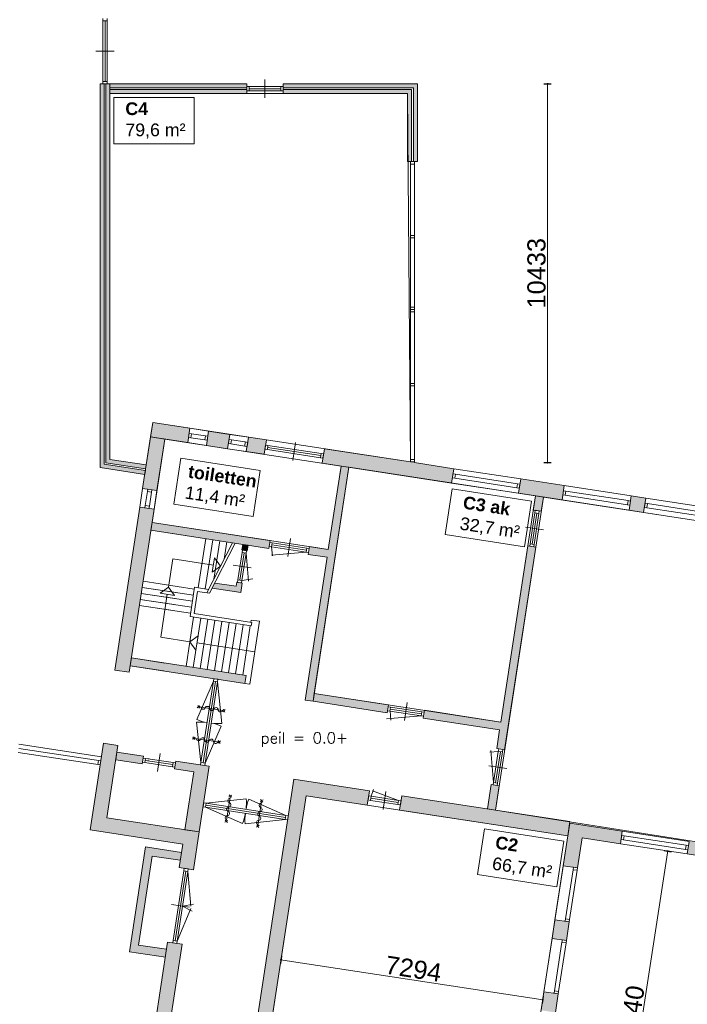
# Model space of a CAD drawing. Header units: millimetres. Extents: x 755778 to 1537169, y 90093 to 392038.
# Tile 51 of 134: x 837455 to 855849, y 313914 to 341030. Entities that reach past the tile are written whole.
import ezdxf

# ---------------------------------------------------------------- set-up
doc = ezdxf.new("R2010")
doc.units = ezdxf.units.MM
doc.layers.add('maatlijnen', color=7, linetype='Continuous')
doc.layers.add('NIV 00', color=7, linetype='Continuous')
doc.layers.add('oppervlaktelijnen', color=6, linetype='Continuous', lineweight=35, plot=False)
doc.layers.add('RUIMTEnr', color=7, linetype='Continuous', lineweight=5)
doc.styles.add('ROMANS', font='romans.shx')
doc.styles.get("Standard").update_dxf_attribs({"font": 'arial.ttf'})
doc.dimstyles.new('even', dxfattribs={"dimtxt": 500, "dimasz": 50, "dimexe": 100, "dimexo": 0, "dimgap": 50, "dimtad": 1, "dimdec": 0, "dimzin": 0, "dimdsep": 46, "dimtxsty": 'Standard', "dimblk": 'DOT', "dimcen": 1, "dimclrd": 7, "dimclre": 7, "dimclrt": 7, "dimadec": 0, "dimazin": 0, "dimtfac": 1, "dimtdec": 0, "dimtofl": 0, "dimtmove": 0, "dimatfit": 2, "dimldrblk": 'DOT', "dimfxl": 100, "dimfxlon": 1, "dimtolj": 1, "dimtzin": 0, "dimlwd": 5, "dimarcsym": 0})

# ---------------------------------------------------------------- blocks, each defined once
blk = doc.blocks.new('_Dot')
at = {"color": 0, "linetype": 'ByBlock', "lineweight": -2}
blk.add_line((-0.5, 0), (-1, 0), dxfattribs=at)
at = {"color": 0, "linetype": 'ByBlock', "const_width": 0.5}
blk.add_lwpolyline([(-0.25, 0, 1), (0.25, 0, 1)], format="xyb", close=True, dxfattribs=at)
blk = doc.blocks.new('*D80')
at = {"layer": 'Defpoints', "color": 0, "lineweight": 5, "transparency": 16777216}
for p in [(851820, 318665), (850435, 309630), (853924, 309096)]:
    blk.add_point(p, dxfattribs=at)
at = {"layer": 'maatlijnen', "color": 7, "lineweight": 5, "transparency": 16777216}
blk.add_line((855301, 318081), (853931, 309145), dxfattribs=at)
at = {"layer": 'maatlijnen', "color": 7, "lineweight": -2, "transparency": 16777216}
for p, q in [((855210, 318146), (855408, 318116)), ((853825, 309111), (854023, 309081))]:
    blk.add_line(p, q, dxfattribs=at)
at = {"layer": 'maatlijnen', "color": 7, "lineweight": 5, "transparency": 16777216, "xscale": 50, "yscale": 50, "zscale": 50}
for p, rotation in [((855309, 318131), 81.2861708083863), ((853924, 309096), 261.2861708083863)]:
    blk.add_blockref('_Dot', p, dxfattribs=dict(at, rotation=rotation))
at = {"layer": 'maatlijnen', "color": 7, "lineweight": 5, "transparency": 16777216, "insert": (854315, 313659), "char_height": 500, "attachment_point": 5, "rotation": 81.2862}
blk.add_mtext('\\A1;9140', dxfattribs=at)
blk = doc.blocks.new('*D85')
at = {"layer": 'Defpoints', "color": 0, "lineweight": 5, "transparency": 16777216}
for p in [(845070, 317856), (852280, 316751), (851863, 314035)]:
    blk.add_point(p, dxfattribs=at)
at = {"layer": 'maatlijnen', "color": 7, "lineweight": -2, "transparency": 16777216}
for p, q in [((844669, 315239), (844638, 315041)), ((851879, 314134), (851848, 313936))]:
    blk.add_line(p, q, dxfattribs=at)
at = {"layer": 'maatlijnen', "color": 7, "lineweight": 5, "transparency": 16777216}
blk.add_line((844703, 315133), (851814, 314043), dxfattribs=at)
at = {"layer": 'maatlijnen', "color": 7, "lineweight": 5, "transparency": 16777216, "xscale": 50, "yscale": 50, "zscale": 50}
for p, rotation in [((844653, 315140), 171.2861708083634), ((851863, 314035), 351.2861708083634)]:
    blk.add_blockref('_Dot', p, dxfattribs=dict(at, rotation=rotation))
at = {"layer": 'maatlijnen', "color": 7, "lineweight": 5, "transparency": 16777216, "insert": (848305, 314889), "char_height": 500, "attachment_point": 5, "rotation": 351.2862}
blk.add_mtext('\\A1;7294', dxfattribs=at)
blk = doc.blocks.new('*D93')
at = {"layer": 'Defpoints', "color": 0, "lineweight": 5, "transparency": 16777216}
for p in [(864901, 340077), (841121, 329936), (862837, 326608)]:
    blk.add_point(p, dxfattribs=at)
at = {"layer": 'maatlijnen', "color": 7, "lineweight": -2, "transparency": 16777216}
for p, q in [((843170, 343307), (843200, 343504)), ((864886, 339978), (864917, 340176))]:
    blk.add_line(p, q, dxfattribs=at)
at = {"layer": 'maatlijnen', "color": 7, "lineweight": 5, "transparency": 16777216}
blk.add_line((843234, 343398), (864852, 340085), dxfattribs=at)
at = {"layer": 'maatlijnen', "color": 7, "lineweight": 5, "transparency": 16777216, "xscale": 50, "yscale": 50, "zscale": 50}
for p, rotation in [((843185, 343405), 171.2861708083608), ((864901, 340077), 351.2861708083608)]:
    blk.add_blockref('_Dot', p, dxfattribs=dict(at, rotation=rotation))
at = {"layer": 'maatlijnen', "color": 7, "lineweight": 5, "transparency": 16777216, "insert": (854089, 342043), "char_height": 500, "attachment_point": 5, "rotation": 351.2862}
blk.add_mtext('\\A1;21970', dxfattribs=at)
blk = doc.blocks.new('*D94')
at = {"layer": 'Defpoints', "color": 0, "lineweight": 5, "transparency": 16777216}
for p in [(848412, 339264), (848334, 328831), (852000, 328831)]:
    blk.add_point(p, dxfattribs=at)
at = {"layer": 'maatlijnen', "color": 7, "lineweight": -2, "transparency": 16777216}
for p, q in [((851900, 339264), (852100, 339264)), ((851900, 328831), (852100, 328831))]:
    blk.add_line(p, q, dxfattribs=at)
at = {"layer": 'maatlijnen', "color": 7, "lineweight": 5, "transparency": 16777216}
blk.add_line((852000, 339214), (852000, 328881), dxfattribs=at)
at = {"layer": 'maatlijnen', "color": 7, "lineweight": 5, "transparency": 16777216, "xscale": 50, "yscale": 50, "zscale": 50}
for p, rotation in [((852000, 339264), 90), ((852000, 328831), 270)]:
    blk.add_blockref('_Dot', p, dxfattribs=dict(at, rotation=rotation))
at = {"layer": 'maatlijnen', "color": 7, "lineweight": 5, "transparency": 16777216, "insert": (851695, 334047), "char_height": 500, "attachment_point": 5, "rotation": 90}
blk.add_mtext('\\A1;10433', dxfattribs=at)
blk = doc.blocks.new('*D95')
at = {"layer": 'Defpoints', "color": 0, "lineweight": 5, "transparency": 16777216}
for p in [(839942, 341725), (839942, 341064), (848412, 339264)]:
    blk.add_point(p, dxfattribs=at)
at = {"layer": 'maatlijnen', "color": 7, "lineweight": -2, "transparency": 16777216}
for p, q in [((839942, 341625), (839942, 341825)), ((848412, 341625), (848412, 341825))]:
    blk.add_line(p, q, dxfattribs=at)
at = {"layer": 'maatlijnen', "color": 7, "lineweight": 5, "transparency": 16777216}
blk.add_line((848362, 341725), (839992, 341725), dxfattribs=at)
at = {"layer": 'maatlijnen', "color": 7, "lineweight": 5, "transparency": 16777216, "xscale": 50, "yscale": 50, "zscale": 50, "rotation": 180}
blk.add_blockref('_Dot', (839942, 341725), dxfattribs=at)
at = {"layer": 'maatlijnen', "color": 7, "lineweight": 5, "transparency": 16777216, "xscale": 50, "yscale": 50, "zscale": 50}
blk.add_blockref('_Dot', (848412, 341725), dxfattribs=at)
at = {"layer": 'maatlijnen', "color": 7, "lineweight": 5, "transparency": 16777216, "insert": (844177, 342030), "char_height": 500, "attachment_point": 5}
blk.add_mtext('\\A1;8470', dxfattribs=at)

msp = doc.modelspace()

# ---------------------------------------------------------------- hatches: boundary and pattern name
at = {"layer": 'NIV 00', "lineweight": 5}
h = msp.add_hatch(color=7, dxfattribs=at)
h.dxf.hatch_style = 1
h.paths.add_polyline_path([(839781.8, 339263.9), (839750.2, 339263.9), (839671.8, 339263.9), (839671.8, 328695.6), (840900.8, 328502.1), (840917.4, 328610.9), (839781.8, 328787.9)])
h = msp.add_hatch(color=7, dxfattribs=at)
h.dxf.hatch_style = 1
h.paths.add_polyline_path([(839941.8, 339263.9), (839831.8, 339263.9), (839831.8, 328829.9), (840925, 328660.3), (840941.7, 328769), (839941.8, 328922.3)])
h = msp.add_hatch(color=7, dxfattribs=at)
h.dxf.hatch_style = 1
h.paths.add_polyline_path([(843713.7, 339263.9), (839941.8, 339263.9), (839941.8, 339153.9), (843713.7, 339153.9)])
h = msp.add_hatch(color=7, dxfattribs=at)
h.dxf.hatch_style = 1
h.paths.add_polyline_path([(848411.8, 339263.9), (844713.7, 339263.9), (844713.7, 339153.9), (848301.8, 339153.9), (848301.8, 337121.3), (848333.8, 337121.3), (848411.8, 337121.3)])
h = msp.add_hatch(color=7, dxfattribs=at)
h.dxf.hatch_style = 1
h.paths.add_polyline_path([(843713.7, 339103.9), (839941.8, 339103.9), (839941.8, 338993.9), (843713.7, 338993.9)])
h = msp.add_hatch(color=7, dxfattribs=at)
h.dxf.hatch_style = 1
h.paths.add_polyline_path([(848251.8, 339103.9), (844713.7, 339103.9), (844713.7, 338993.9), (848141.8, 338993.9), (848141.8, 337121.3), (848251.8, 337121.3)], flags=17)
h = msp.add_hatch(color=7, dxfattribs=at)
h.dxf.hatch_style = 1
h.paths.add_polyline_path([(842145.5, 329779.4), (841120.6, 329936.4), (841060, 329541.1), (842084.9, 329384)])
h = msp.add_hatch(color=7, dxfattribs=at)
h.dxf.hatch_style = 1
h.paths.add_polyline_path([(841455.4, 329480.5), (841060, 329541.1), (840842.5, 328121.7), (841237.8, 328061.1)])
h = msp.add_hatch(color=7, dxfattribs=at)
h.dxf.hatch_style = 1
h.paths.add_polyline_path([(843245.6, 329610.7), (842659.5, 329700.6), (842598.9, 329305.2), (843185, 329215.4)])
h = msp.add_hatch(color=7, dxfattribs=at)
h.dxf.hatch_style = 1
h.paths.add_polyline_path([(844251.3, 329456.6), (843759.6, 329532), (843699, 329136.6), (844190.7, 329061.2)])
h = msp.add_hatch(color=7, dxfattribs=at)
h.dxf.hatch_style = 1
h.paths.add_polyline_path([(848334.2, 328830.8), (848333.7, 328850.8), (848219.7, 328850.8), (845849.3, 329211.7), (845788.7, 328816.3), (849353.9, 328269.9), (849414.5, 328665.2)])
h = msp.add_hatch(color=7, dxfattribs=at)
h.dxf.hatch_style = 1
h.paths.add_polyline_path([(846526.2, 328703.3), (846308.7, 328736.6), (845957.1, 326442.5), (845440.9, 326521.6), (845407.6, 326304.1), (845923.8, 326225), (845320.9, 322291.9), (845538.4, 322258.5)])
h = msp.add_hatch(color=7, dxfattribs=at)
h.dxf.hatch_style = 1
h.paths.add_polyline_path([(852459.1, 328198.6), (851258.3, 328382.6), (851197.7, 327987.3), (852398.5, 327803.2)])
h = msp.add_hatch(color=7, dxfattribs=at)
h.dxf.hatch_style = 1
h.paths.add_polyline_path([(851883.6, 327882.1), (851666.2, 327915.5), (851606.5, 327526.6), (851824, 327493.2)])
h = msp.add_hatch(color=7, dxfattribs=at)
h.dxf.hatch_style = 1
h.paths.add_polyline_path([(854705.3, 327854.3), (854302.9, 327916), (854242.3, 327520.6), (854644.7, 327459)])
h = msp.add_hatch(color=7, dxfattribs=at)
h.dxf.hatch_style = 1
h.paths.add_polyline_path([(841159.1, 327547.1), (840763.7, 327607.7), (840075.8, 323119.9), (840471.2, 323059.3)])
h = msp.add_hatch(color=7, dxfattribs=at)
h.dxf.hatch_style = 1
h.paths.add_polyline_path([(841103.8, 327186.3), (841070.4, 326968.9), (844320.3, 326470.8), (844353.6, 326688.2)])
h = msp.add_hatch(color=7, dxfattribs=at)
h.dxf.hatch_style = 1
h.paths.add_polyline_path([(848605, 322011.1), (848571.6, 321793.6), (850678.4, 321470.7), (850599.2, 320954.1), (850816.7, 320920.8), (851672.5, 326504.8), (851455, 326538.1), (850711.7, 321688.2)])
h = msp.add_hatch(color=7, dxfattribs=at)
h.dxf.hatch_style = 1
h.paths.add_polyline_path([(840531.4, 323452), (840498.1, 323234.6), (843658.9, 322750.1), (843692.2, 322967.6)])
h = msp.add_hatch(color=7, dxfattribs=at)
h.dxf.hatch_style = 1
h.paths.add_polyline_path([(845571.7, 322476), (845538.4, 322258.5), (847583.2, 321945.1), (847616.5, 322162.6)])
h = msp.add_hatch(color=7, dxfattribs=at)
h.dxf.hatch_style = 1
h.paths.add_polyline_path([(840162.2, 321042.9), (839766.8, 321103.5), (839692.2, 320617.1), (839692.3, 320617.1), (839692.1, 320615.9), (839400.8, 318715.7), (841945.5, 318325.7), (841846.6, 317680.4), (842242, 317619.8), (842401.5, 318660.5), (842006.1, 318721.1), (839856.8, 319050.5)])
h = msp.add_hatch(color=7, dxfattribs=at)
h.dxf.hatch_style = 1
h.paths.add_polyline_path([(840864.1, 320749.3), (840134.3, 320861.1), (840101, 320643.6), (840830.8, 320531.8)])
h = msp.add_hatch(color=7, dxfattribs=at)
h.dxf.hatch_style = 1
h.paths.add_polyline_path([(842679, 320471.1), (841753.7, 320612.9), (841720.4, 320395.4), (842250.3, 320314.2), (842006.1, 318721.1), (842401.5, 318660.5)])
h = msp.add_hatch(color=7, dxfattribs=at)
h.dxf.hatch_style = 1
h.paths.add_polyline_path([(847093, 319794.6), (845011, 320113.7), (843927.1, 313041.7), (844322.5, 312981.1), (845345.8, 319657.7), (847032.4, 319399.2)])
h = msp.add_hatch(color=7, dxfattribs=at)
h.dxf.hatch_style = 1
h.paths.add_polyline_path([(850665.2, 319932.3), (850447.7, 319965.7), (850345.1, 319296.1), (850562.5, 319262.8)])
h = msp.add_hatch(color=7, dxfattribs=at)
h.dxf.hatch_style = 1
h.paths.add_polyline_path([(847982.6, 319658.2), (847922, 319262.8), (852555.9, 318552.6), (852616.5, 318948)])
h = msp.add_hatch(color=7, dxfattribs=at)
h.dxf.hatch_style = 1
h.paths.add_polyline_path([(852952.2, 318498.5), (854005, 318337.1), (854058.1, 318683.1), (852609.9, 318905.1), (852429.9, 317730.6), (852825.3, 317670)])
h = msp.add_hatch(color=7, dxfattribs=at)
h.dxf.hatch_style = 1
h.paths.add_polyline_path([(856245.5, 318347.8), (855901.8, 318400.5), (855848.8, 318054.6), (856192.5, 318001.9)])
h = msp.add_hatch(color=7, dxfattribs=at)
h.dxf.hatch_style = 1
h.paths.add_polyline_path([(840923, 318248.2), (840480.7, 315362.5), (841468.1, 315211.2), (841501.5, 315428.6), (840731.5, 315546.6), (841107.1, 317997.4), (841877.1, 317879.4), (841910.4, 318096.8)])
h = msp.add_hatch(color=7, dxfattribs=at)
h.dxf.hatch_style = 1
h.paths.add_polyline_path([(852597.1, 316181.6), (852484.5, 316198.9), (852201.8, 316242.2), (852123.3, 315730.4), (852518.7, 315669.8)])
h = msp.add_hatch(color=7, dxfattribs=at)
h.dxf.hatch_style = 1
h.paths.add_polyline_path([(841927.3, 315567.1), (841532, 315627.7), (841135.8, 313042.9), (841531.2, 312982.3)])
h = msp.add_hatch(color=7, dxfattribs=at)
h.dxf.hatch_style = 1
h.paths.add_polyline_path([(852293.5, 314200.6), (851898.1, 314261.2), (851819.7, 313749.4), (852215.1, 313688.8)])
at = {"layer": 'oppervlaktelijnen', "lineweight": 5}
h = msp.add_hatch(color=7, dxfattribs=at)
h.dxf.hatch_style = 1
h.paths.add_polyline_path([(843747.7, 326558.5), (843599.4, 326581.3), (843575.7, 326426.5), (843723.9, 326403.8)])
h = msp.add_hatch(color=7, dxfattribs=at)
h.dxf.hatch_style = 1
h.paths.add_polyline_path([(843587.6, 325514.2), (843439.3, 325536.9), (843422.2, 325425.2), (842827.9, 325516.3), (842755.7, 325375.6), (843547.7, 325254.2)])

# ---------------------------------------------------------------- linework, layer by layer
at = {"layer": 'maatlijnen', "color": 7, "lineweight": 5}
msp.add_lwpolyline([(840049, 338888.3), (842261.8, 338888.3), (842261.8, 337610.8), (840049, 337610.8)], close=True, dxfattribs=at)
at = {"layer": 'NIV 00', "color": 7, "lineweight": 5}
for p, q in [((839750.2, 341063.9), (839750.2, 340996.9)), ((839864.2, 340996.9), (839750.2, 340996.9)), ((839750.2, 339330.9), (839750.2, 340996.9)), ((839807.2, 339330.9), (839807.2, 340996.9)), ((839864.2, 340996.9), (839864.2, 341063.9)), ((839864.2, 339330.9), (839864.2, 340996.9)), ((839557.2, 340163.9), (840057.2, 340163.9)), ((839671.8, 328695.6), (839671.8, 339263.9)), ((839671.8, 339263.9), (839781.8, 339263.9)), ((839750.2, 339330.9), (839750.2, 339263.9)), ((839864.2, 339330.9), (839750.2, 339330.9)), ((839864.2, 339263.9), (839750.2, 339263.9)), ((839781.8, 339263.9), (839781.8, 328787.9)), ((839831.8, 328829.9), (839831.8, 339263.9)), ((839831.8, 339263.9), (839941.8, 339263.9)), ((839864.2, 339263.9), (839864.2, 339330.9)), ((839941.8, 339263.9), (839941.8, 328922.3)), ((839941.8, 339153.9), (839941.8, 339263.9)), ((839941.8, 339263.9), (843713.7, 339263.9)), ((843713.7, 339263.9), (843713.7, 339153.9)), ((844213.7, 338878.9), (844213.7, 339378.9)), ((844713.7, 339263.9), (844713.7, 339153.9)), ((848411.8, 339263.9), (844713.7, 339263.9)), ((848411.8, 337121.3), (848411.8, 339263.9)), ((843713.7, 339153.9), (839941.8, 339153.9)), ((843713.7, 339103.9), (839941.8, 339103.9)), ((839941.8, 339103.9), (839941.8, 338993.9)), ((839941.8, 338993.9), (843713.7, 338993.9)), ((843780.7, 339185.9), (843713.7, 339185.9)), ((843713.7, 339185.9), (843713.7, 339071.9)), ((843713.7, 338993.9), (843713.7, 339103.9)), ((843713.7, 339071.9), (843780.7, 339071.9)), ((843780.7, 339185.9), (843780.7, 339071.9)), ((844646.7, 339185.9), (843780.7, 339185.9)), ((844646.7, 339128.9), (843780.7, 339128.9)), ((844646.7, 339071.9), (843780.7, 339071.9)), ((844713.7, 339185.9), (844646.7, 339185.9)), ((844646.7, 339185.9), (844646.7, 339071.9)), ((844646.7, 339071.9), (844713.7, 339071.9)), ((844713.7, 339185.9), (844713.7, 339071.9)), ((844713.7, 339153.9), (848301.8, 339153.9)), ((844713.7, 339103.9), (844713.7, 338993.9)), ((848251.8, 339103.9), (844713.7, 339103.9)), ((844713.7, 338993.9), (848141.8, 338993.9)), ((848141.8, 338993.9), (848141.8, 337121.3)), ((848251.8, 337121.3), (848251.8, 339103.9)), ((848301.8, 339153.9), (848301.8, 337121.3)), ((848141.8, 337121.3), (848251.8, 337121.3)), ((848219.8, 337121.3), (848219.8, 337054.3)), ((848333.8, 337121.3), (848219.8, 337121.3)), ((848301.8, 337121.3), (848411.8, 337121.3)), ((848333.8, 337054.3), (848333.8, 337121.3)), ((848333.8, 337054.3), (848219.8, 337054.3)), ((848219.8, 337054.3), (848219.8, 335086)), ((848333.8, 337054.3), (848333.8, 335086)), ((848219.8, 335086), (848219.8, 335019)), ((848333.8, 335086), (848219.8, 335086)), ((848333.8, 335019), (848219.8, 335019)), ((848219.8, 335019), (848219.8, 333117.7)), ((848333.8, 335019), (848333.8, 335086)), ((848333.8, 335019), (848333.8, 333117.7)), ((848219.8, 333117.7), (848219.8, 333050.7)), ((848333.8, 333117.7), (848219.8, 333117.7)), ((848333.8, 333050.7), (848219.8, 333050.7)), ((848219.8, 333050.7), (848219.8, 332983.7)), ((848333.8, 333050.7), (848219.8, 333050.7)), ((848333.8, 333050.7), (848333.8, 333117.7)), ((848333.8, 332983.7), (848333.8, 333050.7)), ((848333.8, 332983.7), (848219.8, 332983.7)), ((848219.8, 332983.7), (848219.8, 331015.5)), ((848333.8, 332983.7), (848333.8, 331015.5)), ((848219.8, 330948.5), (848219.7, 328917.8)), ((848219.8, 331015.5), (848219.8, 330948.5)), ((848333.8, 331015.5), (848219.8, 331015.5)), ((848333.8, 330948.5), (848219.8, 330948.5)), ((848333.8, 330948.5), (848333.7, 328917.8)), ((848333.8, 330948.5), (848333.8, 331015.5)), ((841060, 329541.1), (841120.6, 329936.4)), ((841060, 329541.1), (841120.6, 329936.4)), ((841120.6, 329936.4), (842145.5, 329779.4)), ((841120.6, 329936.4), (842145.5, 329779.4)), ((842145.5, 329779.4), (842084.9, 329384)), ((842145.5, 329779.4), (842084.9, 329384)), ((842659.5, 329700.6), (842145.5, 329779.4)), ((842659.5, 329700.6), (842145.5, 329779.4)), ((840842.5, 328121.7), (841060, 329541.1)), ((840842.5, 328121.7), (841060, 329541.1)), ((841060, 329541.1), (841455.4, 329480.5)), ((842084.9, 329384), (841060, 329541.1)), ((842084.9, 329384), (841060, 329541.1)), ((841060, 329541.1), (841455.4, 329480.5)), ((841455.4, 329480.5), (841237.8, 328061.1)), ((841455.4, 329480.5), (841237.8, 328061.1)), ((842123.9, 329638), (842106.6, 329525.3)), ((842123.9, 329638), (842106.6, 329525.3)), ((842106.6, 329525.3), (842172.8, 329515.2)), ((842106.6, 329525.3), (842172.8, 329515.2)), ((842190.1, 329627.9), (842123.9, 329638)), ((842190.1, 329627.9), (842123.9, 329638)), ((842190.1, 329627.9), (842172.8, 329515.2)), ((842190.1, 329627.9), (842172.8, 329515.2)), ((842554.4, 329456.7), (842172.8, 329515.2)), ((842554.4, 329456.7), (842172.8, 329515.2)), ((842571.6, 329569.4), (842190.1, 329627.9)), ((842571.6, 329569.4), (842190.1, 329627.9)), ((842571.6, 329569.4), (842554.4, 329456.7)), ((842571.6, 329569.4), (842554.4, 329456.7)), ((842637.9, 329559.2), (842571.6, 329569.4)), ((842637.9, 329559.2), (842571.6, 329569.4)), ((842659.5, 329700.6), (842598.9, 329305.2)), ((842659.5, 329700.6), (842598.9, 329305.2)), ((842637.9, 329559.2), (842620.6, 329446.5)), ((842637.9, 329559.2), (842620.6, 329446.5)), ((843245.6, 329610.7), (842659.5, 329700.6)), ((843245.6, 329610.7), (842659.5, 329700.6)), ((843185, 329215.4), (843245.6, 329610.7)), ((843185, 329215.4), (843245.6, 329610.7)), ((843224, 329469.4), (843206.7, 329356.7)), ((843224, 329469.4), (843206.7, 329356.7)), ((843290.2, 329459.2), (843224, 329469.4)), ((843290.2, 329459.2), (843224, 329469.4)), ((843759.6, 329532), (843245.6, 329610.7)), ((843759.6, 329532), (843245.6, 329610.7)), ((843759.6, 329532), (843699, 329136.6)), ((843759.6, 329532), (843699, 329136.6)), ((844251.3, 329456.6), (843759.6, 329532)), ((844251.3, 329456.6), (843759.6, 329532)), ((842598.9, 329305.2), (842084.9, 329384)), ((842598.9, 329305.2), (842084.9, 329384)), ((842554.4, 329456.7), (842620.6, 329446.5)), ((842554.4, 329456.7), (842620.6, 329446.5)), ((842598.9, 329305.2), (843185, 329215.4)), ((842598.9, 329305.2), (843185, 329215.4)), ((843699, 329136.6), (843185, 329215.4)), ((843699, 329136.6), (843185, 329215.4)), ((843206.7, 329356.7), (843272.9, 329346.6)), ((843206.7, 329356.7), (843272.9, 329346.6)), ((843290.2, 329459.2), (843272.9, 329346.6)), ((843290.2, 329459.2), (843272.9, 329346.6)), ((843654.5, 329288.1), (843272.9, 329346.6)), ((843654.5, 329288.1), (843272.9, 329346.6)), ((843671.7, 329400.8), (843290.2, 329459.2)), ((843671.7, 329400.8), (843290.2, 329459.2)), ((843671.7, 329400.8), (843654.5, 329288.1)), ((843671.7, 329400.8), (843654.5, 329288.1)), ((843654.5, 329288.1), (843720.7, 329277.9)), ((843654.5, 329288.1), (843720.7, 329277.9)), ((843738, 329390.6), (843671.7, 329400.8)), ((843738, 329390.6), (843671.7, 329400.8)), ((843738, 329390.6), (843720.7, 329277.9)), ((843738, 329390.6), (843720.7, 329277.9)), ((844190.7, 329061.2), (844251.3, 329456.6)), ((844190.7, 329061.2), (844251.3, 329456.6)), ((844229.6, 329315.3), (844212.3, 329202.6)), ((844229.6, 329315.3), (844212.3, 329202.6)), ((844212.3, 329202.6), (844278.6, 329192.4)), ((844212.3, 329202.6), (844278.6, 329192.4)), ((844295.8, 329305.1), (844229.6, 329315.3)), ((844295.8, 329305.1), (844229.6, 329315.3)), ((844295.8, 329305.1), (844278.6, 329192.4)), ((844295.8, 329305.1), (844278.6, 329192.4)), ((845752.8, 329024.1), (844287.2, 329248.8)), ((845752.8, 329024.1), (844287.2, 329248.8)), ((845761.4, 329080.5), (844295.8, 329305.1)), ((845761.4, 329080.5), (844295.8, 329305.1)), ((844982.1, 328889.3), (845057.9, 329383.6)), ((844982.1, 328889.3), (845057.9, 329383.6)), ((845849.3, 329211.7), (845788.7, 328816.3)), ((845849.3, 329211.7), (845788.7, 328816.3)), ((848219.7, 328850.8), (845849.3, 329211.7)), ((848219.7, 328850.8), (845849.3, 329211.7)), ((848219.7, 329467.4), (848219.7, 328917.8)), ((848333.7, 329467.4), (848333.7, 328917.8)), ((843699, 329136.6), (844190.7, 329061.2)), ((843699, 329136.6), (844190.7, 329061.2)), ((845744.2, 328967.8), (844278.6, 329192.4)), ((845744.2, 328967.8), (844278.6, 329192.4)), ((845761.4, 329080.5), (845744.2, 328967.8)), ((845761.4, 329080.5), (845744.2, 328967.8)), ((845744.2, 328967.8), (845810.4, 328957.6)), ((845744.2, 328967.8), (845810.4, 328957.6)), ((845827.7, 329070.3), (845761.4, 329080.5)), ((845827.7, 329070.3), (845761.4, 329080.5)), ((845827.7, 329070.3), (845810.4, 328957.6)), ((845827.7, 329070.3), (845810.4, 328957.6)), ((840900.8, 328502.1), (839671.8, 328695.6)), ((839781.8, 328787.9), (840917.4, 328610.9)), ((840925, 328660.3), (839831.8, 328829.9)), ((839941.8, 328922.3), (840941.7, 328769)), ((840941.7, 328769), (840925, 328660.3)), ((845538.4, 322258.5), (846526.2, 328703.3)), ((845788.7, 328816.3), (849353.9, 328269.9)), ((845788.7, 328816.3), (849353.9, 328269.9)), ((846308.7, 328736.6), (845957.1, 326442.5)), ((846308.7, 328736.6), (846273.4, 328506.5)), ((846526.2, 328703.3), (846308.7, 328736.6)), ((846526.2, 328703.3), (846308.7, 328736.6)), ((846490.9, 328473.3), (846526.2, 328703.3)), ((848219.7, 328917.8), (848219.7, 328850.8)), ((848333.7, 328917.8), (848219.7, 328917.8)), ((848219.7, 328917.8), (848219.7, 328850.8)), ((848333.7, 328917.8), (848219.7, 328917.8)), ((848333.7, 328850.8), (848219.7, 328850.8)), ((848333.7, 328850.8), (848219.7, 328850.8)), ((848333.7, 328850.8), (848219.7, 328850.8)), ((848333.7, 328850.8), (848219.7, 328850.8)), ((848333.7, 328850.8), (848333.7, 328917.8)), ((848333.7, 328850.8), (848333.7, 328917.8)), ((848334.2, 328830.8), (848333.7, 328850.8)), ((848334.2, 328830.8), (848333.7, 328850.8)), ((849414.5, 328665.2), (848334.2, 328830.8)), ((849414.5, 328665.2), (848334.2, 328830.8)), ((849353.9, 328269.9), (849414.5, 328665.2)), ((849353.9, 328269.9), (849414.5, 328665.2)), ((851258.3, 328382.6), (849414.5, 328665.2)), ((840917.4, 328610.9), (840900.8, 328502.1)), ((849392.9, 328523.9), (849375.6, 328411.2)), ((849375.6, 328411.2), (849441.8, 328401.1)), ((849459.1, 328513.7), (849392.9, 328523.9)), ((849459.1, 328513.7), (849441.8, 328401.1)), ((851153.2, 328138.8), (849441.8, 328401.1)), ((851170.4, 328251.4), (849459.1, 328513.7)), ((840842.5, 328121.7), (840763.7, 327607.7)), ((840842.5, 328121.7), (840763.7, 327607.7)), ((841237.8, 328061.1), (840842.5, 328121.7)), ((841237.8, 328061.1), (840842.5, 328121.7)), ((851197.7, 327987.3), (849353.9, 328269.9)), ((851170.4, 328251.4), (851153.2, 328138.8)), ((851153.2, 328138.8), (851219.4, 328128.6)), ((851236.7, 328241.3), (851170.4, 328251.4)), ((851258.3, 328382.6), (851197.7, 327987.3)), ((851236.7, 328241.3), (851219.4, 328128.6)), ((852459.1, 328198.6), (851258.3, 328382.6)), ((852398.5, 327803.2), (852459.1, 328198.6)), ((854302.9, 327916), (852459.1, 328198.6)), ((840973.7, 328033.8), (840915.2, 327652.2)), ((840973.7, 328033.8), (840915.2, 327652.2)), ((840983.8, 328100), (840973.7, 328033.8)), ((840983.8, 328100), (840973.7, 328033.8)), ((841086.3, 328016.5), (840973.7, 328033.8)), ((841086.3, 328016.5), (840973.7, 328033.8)), ((841096.5, 328082.7), (840983.8, 328100)), ((841096.5, 328082.7), (840983.8, 328100)), ((841086.3, 328016.5), (841027.9, 327635)), ((841086.3, 328016.5), (841027.9, 327635)), ((841086.3, 328016.5), (841096.5, 328082.7)), ((841086.3, 328016.5), (841096.5, 328082.7)), ((841237.8, 328061.1), (841159.1, 327547.1)), ((841237.8, 328061.1), (841159.1, 327547.1)), ((851197.7, 327987.3), (852398.5, 327803.2)), ((851666.2, 327915.5), (851606.5, 327526.6)), ((851883.6, 327882.1), (851666.2, 327915.5)), ((851824, 327493.2), (851883.6, 327882.1)), ((852437.4, 328057.3), (852420.1, 327944.6)), ((852420.1, 327944.6), (852486.4, 327934.4)), ((852503.6, 328047.1), (852437.4, 328057.3)), ((852503.6, 328047.1), (852486.4, 327934.4)), ((854197.7, 327672.1), (852486.4, 327934.4)), ((854215, 327784.8), (852503.6, 328047.1)), ((854302.9, 327916), (854242.3, 327520.6)), ((854705.3, 327854.3), (854302.9, 327916)), ((854644.7, 327459), (854705.3, 327854.3)), ((856549, 327571.7), (854705.3, 327854.3)), ((840075.8, 323119.9), (840763.7, 327607.7)), ((840075.8, 323119.9), (840763.7, 327607.7)), ((840763.7, 327607.7), (841159.1, 327547.1)), ((840763.7, 327607.7), (841159.1, 327547.1)), ((840915.2, 327652.2), (840905, 327586)), ((840915.2, 327652.2), (840905, 327586)), ((841017.7, 327568.7), (840905, 327586)), ((841017.7, 327568.7), (840905, 327586)), ((841027.9, 327635), (840915.2, 327652.2)), ((841027.9, 327635), (840915.2, 327652.2)), ((841017.7, 327568.7), (841027.9, 327635)), ((841017.7, 327568.7), (841027.9, 327635)), ((854242.3, 327520.6), (852398.5, 327803.2)), ((854215, 327784.8), (854197.7, 327672.1)), ((854197.7, 327672.1), (854263.9, 327662)), ((854281.2, 327774.7), (854215, 327784.8)), ((854281.2, 327774.7), (854263.9, 327662)), ((854683.6, 327713), (854666.3, 327600.3)), ((854666.3, 327600.3), (854732.5, 327590.2)), ((854749.8, 327702.8), (854683.6, 327713)), ((854749.8, 327702.8), (854732.5, 327590.2)), ((856443.9, 327327.9), (854732.5, 327590.2)), ((856461.1, 327440.5), (854749.8, 327702.8)), ((841159.1, 327547.1), (840471.2, 323059.3)), ((841159.1, 327547.1), (840471.2, 323059.3)), ((851648.8, 327452.3), (851517.6, 326596.3)), ((851705.1, 327443.7), (851573.9, 326587.7)), ((851606.5, 327526.6), (851824, 327493.2)), ((851761.5, 327435), (851630.3, 326579)), ((851658.9, 327518.5), (851648.8, 327452.3)), ((851761.5, 327435), (851648.8, 327452.3)), ((851771.6, 327501.3), (851658.9, 327518.5)), ((851761.5, 327435), (851771.6, 327501.3)), ((854242.3, 327520.6), (854644.7, 327459)), ((856488.4, 327176.4), (854644.7, 327459)), ((841103.8, 327186.3), (841070.4, 326968.9)), ((841103.8, 327186.3), (841070.4, 326968.9)), ((844353.6, 326688.2), (841103.8, 327186.3)), ((842061.3, 327039.6), (841103.8, 327186.3)), ((851392.4, 327053.5), (851886.6, 326977.8)), ((841070.4, 326968.9), (844320.3, 326470.8)), ((841070.4, 326968.9), (842025.8, 326822.4)), ((842371.7, 325382.1), (842579.5, 326737.6)), ((842566.5, 325352.3), (842774.3, 326707.7)), ((842613.2, 325244), (843321.3, 326623.9)), ((842682.7, 325233.3), (843390.8, 326613.2)), ((842807.2, 325622.2), (842969.1, 326677.9)), ((843091.5, 326176.2), (843163.8, 326648)), ((843575.7, 326426.5), (843599.4, 326581.3)), ((843599.4, 326581.3), (843747.7, 326558.5)), ((843747.7, 326558.5), (843723.9, 326403.8)), ((844320.3, 326470.8), (844353.6, 326688.2)), ((844345.6, 326635.8), (844328.3, 326523.1)), ((844328.3, 326523.1), (844394.6, 326513)), ((844411.8, 326625.7), (844345.6, 326635.8)), ((844411.8, 326625.7), (844394.6, 326513)), ((844394.6, 326513), (844416.6, 326260.6)), ((845349.4, 326366.6), (844394.6, 326513)), ((845358.1, 326423), (844403.2, 326569.3)), ((845366.7, 326479.3), (844411.8, 326625.7)), ((844842.8, 326249), (844918.5, 326743.3)), ((845440.9, 326521.6), (845407.6, 326304.1)), ((845957.1, 326442.5), (845440.9, 326521.6)), ((851455, 326538.1), (850711.7, 321688.2)), ((850816.7, 320920.8), (851672.5, 326504.8)), ((851672.5, 326504.8), (851455, 326538.1)), ((851517.6, 326596.3), (851507.4, 326530.1)), ((851620.1, 326512.8), (851507.4, 326530.1)), ((851630.3, 326579), (851517.6, 326596.3)), ((851620.1, 326512.8), (851630.3, 326579)), ((843583.3, 326357.6), (843467.3, 325600.4)), ((843639.7, 326348.9), (843523.6, 325591.8)), ((843723.9, 326403.8), (843575.7, 326426.5)), ((843696, 326340.3), (843579.9, 325583.1)), ((843593.5, 326423.8), (843583.3, 326357.6)), ((843696, 326340.3), (843583.3, 326357.6)), ((843706.1, 326406.5), (843593.5, 326423.8)), ((843696, 326340.3), (843706.1, 326406.5)), ((843696, 326340.3), (843763.5, 325568.9)), ((845349.4, 326366.6), (844393.4, 326283)), ((845923.8, 326225), (845320.9, 322291.9)), ((845366.7, 326479.3), (845349.4, 326366.6)), ((845349.4, 326366.6), (845415.6, 326356.5)), ((845432.9, 326469.2), (845366.7, 326479.3)), ((845407.6, 326304.1), (845923.8, 326225)), ((845432.9, 326469.2), (845415.6, 326356.5)), ((841671.7, 326183.1), (841552, 325402.7)), ((841671.7, 326183.1), (841552, 325402.7)), ((842791.7, 326011.4), (841671.7, 326183.1)), ((841915.2, 326145.8), (841671.7, 326183.1)), ((842761.4, 325813.7), (842822, 326209.1)), ((842989.4, 325981.1), (842761.4, 325813.7)), ((842822, 326209.1), (842989.4, 325981.1)), ((843334.5, 326008.2), (843828.7, 325932.5)), ((842265.2, 325347.1), (840855, 325563.3)), ((841796.4, 325419), (840855, 325563.3)), ((841324, 325235.3), (841552, 325402.7)), ((841324, 325235.3), (841552, 325402.7)), ((841552, 325402.7), (841719.4, 325174.7)), ((841552, 325402.7), (841719.4, 325174.7)), ((842827.9, 325516.3), (843422.2, 325425.2)), ((843422.2, 325425.2), (843439.3, 325536.9)), ((843439.3, 325536.9), (843587.6, 325514.2)), ((843467.3, 325600.4), (843457.1, 325534.2)), ((843569.8, 325516.9), (843457.1, 325534.2)), ((843579.9, 325583.1), (843467.3, 325600.4)), ((843587.6, 325514.2), (843547.7, 325254.2)), ((843569.8, 325516.9), (843579.9, 325583.1)), ((843579.9, 325583.1), (843874.2, 325635)), ((842214.2, 325014.6), (840804, 325230.8)), ((841742.1, 325087), (840804, 325230.8)), ((842239.7, 325180.9), (840829.5, 325397)), ((841769.2, 325253), (840829.5, 325397)), ((841719.4, 325174.7), (841324, 325235.3)), ((841719.4, 325174.7), (841324, 325235.3)), ((841521.7, 325205), (841340.4, 324021.7)), ((841521.7, 325205), (841340.4, 324021.7)), ((842272.9, 325397.3), (842149.3, 324591.3)), ((842263.3, 324675), (842356.6, 325283.3)), ((842661.3, 325337.8), (842272.9, 325397.3)), ((842356.6, 325283.3), (842682.7, 325233.3)), ((843547.7, 325254.2), (842755.7, 325375.6)), ((842163.2, 324682.1), (840753.1, 324898.3)), ((841687.8, 324755), (840753.1, 324898.3)), ((842188.7, 324848.4), (840778.6, 325064.5)), ((841715, 324921), (840778.6, 325064.5)), ((842149.3, 324591.3), (843833.8, 324333.2)), ((843848.9, 324432), (842263.3, 324675)), ((842040.4, 323220.8), (842248.2, 324576.2)), ((842235.2, 323190.9), (842443, 324546.3)), ((842430, 323161), (842637.8, 324516.5)), ((842624.8, 323131.2), (842832.6, 324486.6)), ((842819.6, 323101.3), (843027.4, 324456.8)), ((843014.4, 323071.5), (843222.2, 324426.9)), ((843209.2, 323041.6), (843417, 324397)), ((843404, 323011.8), (843611.8, 324367.2)), ((843598.8, 322981.9), (843806.6, 324337.3)), ((843798.5, 322728.7), (844064, 324461.2)), ((843831, 324496.9), (843821.7, 324436.2)), ((844064, 324461.2), (843831, 324496.9)), ((843833.8, 324333.2), (843848.9, 324432)), ((842144.3, 323898.5), (842372.3, 324065.9)), ((842372.3, 324065.9), (842311.7, 323670.5)), ((841340.4, 324021.7), (842144.3, 323898.5)), ((841340.4, 324021.7), (841562.4, 323987.7)), ((842311.7, 323670.5), (842144.3, 323898.5)), ((842342, 323868.2), (843935.7, 323623.9)), ((840498.1, 323234.6), (840531.4, 323452)), ((840498.1, 323234.6), (840531.4, 323452)), ((843658.9, 322750.1), (840498.1, 323234.6)), ((841416.3, 323093.8), (840498.1, 323234.6)), ((840531.4, 323452), (843692.2, 322967.6)), ((840531.4, 323452), (841451.8, 323311)), ((840471.2, 323059.3), (840075.8, 323119.9)), ((840471.2, 323059.3), (840075.8, 323119.9)), ((843692.2, 322967.6), (843658.9, 322750.1)), ((842793, 322815.1), (842339.2, 321754.9)), ((842793, 322815.1), (842449.5, 320574)), ((842849.4, 322806.4), (842505.9, 320565.4)), ((842905.7, 322797.8), (842562.2, 320556.8)), ((842803.2, 322881.3), (842793, 322815.1)), ((842793, 322815.1), (842905.7, 322797.8)), ((842803.2, 322881.3), (842915.8, 322864)), ((842905.7, 322797.8), (842915.8, 322864)), ((842905.7, 322797.8), (843021.2, 321650.4)), ((843658.9, 322750.1), (843798.5, 322728.7)), ((845571.7, 322476), (845538.4, 322258.5)), ((847616.5, 322162.6), (845571.7, 322476)), ((845320.9, 322291.9), (845538.4, 322258.5)), ((845538.4, 322258.5), (847583.2, 321945.1)), ((847583.2, 321945.1), (847616.5, 322162.6)), ((848056.2, 321731), (848131.9, 322225.2)), ((842348.9, 322075.8), (842419.1, 322137.8)), ((842359.8, 322146.9), (842408.2, 322066.7)), ((843054.2, 322004.1), (842413.6, 322102.3)), ((843118.9, 322030.6), (843048.7, 321968.5)), ((843108, 321959.4), (843059.6, 322039.7)), ((847608.5, 322110.2), (847591.2, 321997.5)), ((847591.2, 321997.5), (847657.4, 321987.4)), ((847674.7, 322100), (847608.5, 322110.2)), ((847674.7, 322100), (847657.4, 321987.4)), ((848513.4, 321856.2), (847657.4, 321987.4)), ((847659.7, 321993.7), (847681.8, 321741.3)), ((848522.1, 321912.5), (847666.1, 322043.7)), ((848530.7, 321968.8), (847674.7, 322100)), ((848530.7, 321968.8), (848513.4, 321856.2)), ((848596.9, 321958.7), (848530.7, 321968.8)), ((848605, 322011.1), (848571.6, 321793.6)), ((848596.9, 321958.7), (848579.7, 321846)), ((850711.7, 321688.2), (848605, 322011.1)), ((842449.5, 320574), (842327.7, 321680)), ((848513.4, 321856.2), (847557.4, 321772.5)), ((848513.4, 321856.2), (848579.7, 321846)), ((848571.6, 321793.6), (850678.4, 321470.7)), ((842562.2, 320556.8), (843009.7, 321575.4)), ((850678.4, 321470.7), (850599.2, 320954.1)), ((837431.8, 321078.1), (839709.4, 320729)), ((839400.8, 318715.7), (839766.8, 321103.5)), ((839400.8, 318715.7), (839766.8, 321103.5)), ((839766.8, 321103.5), (840162.2, 321042.9)), ((839766.8, 321103.5), (840162.2, 321042.9)), ((842216.4, 321211.2), (842286.6, 321273.3)), ((842227.3, 321282.4), (842275.7, 321202.1)), ((842921.7, 321139.5), (842281.1, 321237.7)), ((842986.4, 321166), (842916.2, 321103.9)), ((842975.5, 321094.9), (842927.1, 321175.1)), ((839675, 320504.5), (837410, 320848.4)), ((839692.2, 320617.1), (837427.3, 320961.1)), ((840162.2, 321042.9), (839856.8, 319050.5)), ((840162.2, 321042.9), (839856.8, 319050.5)), ((840101, 320643.6), (840134.3, 320861.1)), ((840101, 320643.6), (840134.3, 320861.1)), ((840134.3, 320861.1), (840864.1, 320749.3)), ((840134.3, 320861.1), (840864.1, 320749.3)), ((841254.3, 320325.2), (841330.1, 320819.5)), ((850641.4, 320879.9), (850409.4, 320859.6)), ((850510.2, 320023.9), (850433.6, 320899.4)), ((850641.4, 320879.9), (850510.2, 320023.9)), ((850697.8, 320871.2), (850566.6, 320015.2)), ((850599.2, 320954.1), (850816.7, 320920.8)), ((850754.1, 320862.6), (850622.9, 320006.6)), ((850651.6, 320946.1), (850641.4, 320879.9)), ((850754.1, 320862.6), (850641.4, 320879.9)), ((850764.3, 320928.8), (850651.6, 320946.1)), ((850754.1, 320862.6), (850764.3, 320928.8)), ((839626.3, 320628.7), (839606.6, 320516.4)), ((839626.3, 320628.7), (839606.6, 320516.4)), ((839692.3, 320617.1), (839626.3, 320628.7)), ((839692.3, 320617.1), (839626.3, 320628.7)), ((839692.3, 320617.1), (839672.6, 320504.8)), ((839692.3, 320617.1), (839672.6, 320504.8)), ((840830.8, 320531.8), (840101, 320643.6)), ((840830.8, 320531.8), (840101, 320643.6)), ((840864.1, 320749.3), (840830.8, 320531.8)), ((840864.1, 320749.3), (840830.8, 320531.8)), ((840856.1, 320696.9), (840838.8, 320584.2)), ((840856.1, 320696.9), (840838.8, 320584.2)), ((840838.8, 320584.2), (840905, 320574)), ((840838.8, 320584.2), (840905, 320574)), ((840922.3, 320686.7), (840856.1, 320696.9)), ((840922.3, 320686.7), (840856.1, 320696.9)), ((840922.3, 320686.7), (840905, 320574)), ((840922.3, 320686.7), (840905, 320574)), ((841662.2, 320458), (840905, 320574)), ((841002, 320559.2), (840905, 320574)), ((841670.8, 320514.3), (840913.6, 320630.4)), ((841011.2, 320615.4), (840913.6, 320630.4)), ((841679.4, 320570.7), (840922.3, 320686.7)), ((841020.4, 320671.7), (840922.3, 320686.7)), ((841679.4, 320570.7), (841662.2, 320458)), ((841745.7, 320560.5), (841679.4, 320570.7)), ((841720.4, 320395.4), (841753.7, 320612.9)), ((841745.7, 320560.5), (841728.4, 320447.8)), ((841753.7, 320612.9), (842679, 320471.1)), ((842449.5, 320574), (842439.4, 320507.8)), ((842449.5, 320574), (842562.2, 320556.8)), ((842552.1, 320490.5), (842562.2, 320556.8)), ((839606.6, 320516.4), (839672.6, 320504.8)), ((839606.6, 320516.4), (839672.6, 320504.8)), ((841662.2, 320458), (841728.4, 320447.8)), ((842250.3, 320314.2), (841720.4, 320395.4)), ((842006.1, 318721.1), (842250.3, 320314.2)), ((842679, 320471.1), (842401.5, 318660.5)), ((842439.4, 320507.8), (842552.1, 320490.5)), ((850385.1, 320481.1), (850879.3, 320405.3)), ((845011, 320113.7), (843927.1, 313041.7)), ((847093, 319794.6), (845011, 320113.7)), ((850510.2, 320023.9), (850500.1, 319957.6)), ((850622.9, 320006.6), (850510.2, 320023.9)), ((850612.8, 319940.4), (850622.9, 320006.6)), ((847032.4, 319399.2), (847093, 319794.6)), ((847137.5, 319643.1), (847204.8, 319827.9)), ((847894.7, 319527), (847174.1, 319789.3)), ((847469.6, 319281.6), (847545.3, 319775.8)), ((850447.7, 319965.7), (850345.1, 319296.1)), ((850665.2, 319932.3), (850447.7, 319965.7)), ((850612.8, 319940.4), (850500.1, 319957.6)), ((850562.5, 319262.8), (850665.2, 319932.3)), ((842524.5, 319463.3), (842507.2, 319350.6)), ((842590.7, 319453.2), (842524.5, 319463.3)), ((842590.7, 319453.2), (842573.5, 319340.5)), ((842590.7, 319453.2), (843696.7, 319575)), ((844790.3, 319116), (842590.7, 319453.2)), ((843156.2, 318981), (843254.4, 319621.6)), ((843299.1, 319675.4), (843218.8, 319627)), ((843227.9, 319686.3), (843290, 319616.1)), ((844790.3, 319116), (843771.6, 319563.5)), ((844020.8, 318848.5), (844119, 319489)), ((844163.6, 319542.9), (844083.4, 319494.5)), ((844092.5, 319553.8), (844154.5, 319483.6)), ((844322.5, 312981.1), (845345.8, 319657.7)), ((845345.8, 319657.7), (847032.4, 319399.2)), ((847071.3, 319653.2), (847054, 319540.5)), ((847054, 319540.5), (847120.2, 319530.4)), ((847137.5, 319643.1), (847071.3, 319653.2)), ((847137.5, 319643.1), (847120.2, 319530.4)), ((847877.4, 319414.3), (847120.2, 319530.4)), ((847886, 319470.7), (847128.9, 319586.7)), ((847894.7, 319527), (847137.5, 319643.1)), ((847894.7, 319527), (847877.4, 319414.3)), ((847960.9, 319516.9), (847894.7, 319527)), ((847982.6, 319658.2), (847922, 319262.8)), ((847960.9, 319516.9), (847943.6, 319404.2)), ((852616.5, 318948), (847982.6, 319658.2)), ((842507.2, 319350.6), (842573.5, 319340.5)), ((842573.5, 319340.5), (843592.2, 318893)), ((844773, 319003.3), (842573.5, 319340.5)), ((844781.7, 319059.7), (842582.1, 319396.8)), ((847877.4, 319414.3), (847943.6, 319404.2)), ((847922, 319262.8), (852555.9, 318552.6)), ((850345.1, 319296.1), (850562.5, 319262.8)), ((839856.8, 319050.5), (842401.5, 318660.5)), ((839856.8, 319050.5), (842401.5, 318660.5)), ((843111.6, 318927.2), (843191.8, 318975.6)), ((843182.7, 318916.3), (843120.7, 318986.5)), ((844773, 319003.3), (843667.1, 318881.5)), ((844790.3, 319116), (844773, 319003.3)), ((844773, 319003.3), (844839.3, 318993.2)), ((844856.5, 319105.9), (844790.3, 319116)), ((844856.5, 319105.9), (844839.3, 318993.2)), ((852429.9, 317730.6), (852609.9, 318905.1)), ((852555.9, 318552.6), (852616.5, 318948)), ((852609.9, 318905.1), (854058.1, 318683.1)), ((841945.5, 318325.7), (839400.8, 318715.7)), ((841945.5, 318325.7), (839400.8, 318715.7)), ((842401.5, 318660.5), (842006.1, 318721.1)), ((842401.5, 318660.5), (842242, 317619.8)), ((842401.5, 318660.5), (842242, 317619.8)), ((843976.1, 318794.7), (844056.4, 318843.1)), ((844047.3, 318783.8), (843985.2, 318854)), ((854058.1, 318683.1), (854005, 318337.1)), ((855901.8, 318400.5), (854058.1, 318683.1)), ((852952.2, 318498.5), (852825.3, 317670)), ((854005, 318337.1), (852952.2, 318498.5)), ((854040.2, 318566.5), (854022.9, 318453.8)), ((854022.9, 318453.8), (854089.1, 318443.6)), ((854106.4, 318556.3), (854040.2, 318566.5)), ((854106.4, 318556.3), (854089.1, 318443.6)), ((855800.5, 318181.3), (854089.1, 318443.6)), ((855817.7, 318294), (854106.4, 318556.3)), ((855848.8, 318054.6), (855901.8, 318400.5)), ((840923, 318248.2), (840480.7, 315362.5)), ((841910.4, 318096.8), (840923, 318248.2)), ((841846.6, 317680.4), (841945.5, 318325.7)), ((841846.6, 317680.4), (841945.5, 318325.7)), ((855848.8, 318054.6), (854005, 318337.1)), ((855817.7, 318294), (855800.5, 318181.3)), ((855800.5, 318181.3), (855866.7, 318171.2)), ((855884, 318283.9), (855817.7, 318294)), ((841107.1, 317997.4), (840731.5, 315546.6)), ((841877.1, 317879.4), (841107.1, 317997.4)), ((856192.5, 318001.9), (855848.8, 318054.6)), ((841977.8, 317592.5), (841683.5, 315672.2)), ((842034.1, 317583.8), (841739.8, 315663.6)), ((842090.5, 317575.2), (841796.1, 315654.9)), ((842242, 317619.8), (841846.6, 317680.4)), ((842242, 317619.8), (841846.6, 317680.4)), ((841987.9, 317658.7), (841977.8, 317592.5)), ((842090.5, 317575.2), (841977.8, 317592.5)), ((842100.6, 317641.4), (841987.9, 317658.7)), ((842090.5, 317575.2), (842100.6, 317641.4)), ((842090.5, 317575.2), (842174.6, 316612.9)), ((852201.8, 316242.2), (852429.9, 317730.6)), ((852825.3, 317670), (852429.9, 317730.6)), ((852494.6, 316265.1), (852702.4, 317621.1)), ((852607.3, 316247.9), (852815.1, 317603.8)), ((852712.6, 317687.3), (852702.4, 317621.1)), ((852815.1, 317603.8), (852702.4, 317621.1)), ((852825.3, 317670), (852712.6, 317687.3)), ((852815.1, 317603.8), (852825.3, 317670)), ((841639.8, 316661.6), (842134.1, 316585.8)), ((841796.1, 315654.9), (842167.2, 316554)), ((841943.3, 316615.1), (842240, 316667.4)), ((841943.3, 316615.1), (842210.7, 316476.3)), ((852123.3, 315730.4), (852201.8, 316242.2)), ((852201.8, 316242.2), (852597.1, 316181.6)), ((852494.6, 316265.1), (852484.5, 316198.9)), ((852597.1, 316181.6), (852484.5, 316198.9)), ((852607.3, 316247.9), (852494.6, 316265.1)), ((852597.1, 316181.6), (852518.7, 315669.8)), ((852597.1, 316181.6), (852607.3, 316247.9)), ((841683.5, 315672.2), (841673.3, 315606)), ((841796.1, 315654.9), (841683.5, 315672.2)), ((841786, 315588.7), (841796.1, 315654.9)), ((851898.1, 314261.2), (852123.3, 315730.4)), ((852518.7, 315669.8), (852123.3, 315730.4)), ((852406, 315687.1), (852395.9, 315620.9)), ((852518.7, 315669.8), (852406, 315687.1)), ((852508.5, 315603.6), (852518.7, 315669.8)), ((840731.5, 315546.6), (841501.5, 315428.6)), ((841532, 315627.7), (841135.8, 313042.9)), ((841531.2, 312982.3), (841927.3, 315567.1)), ((841927.3, 315567.1), (841532, 315627.7)), ((841786, 315588.7), (841673.3, 315606)), ((852191, 314284.1), (852395.9, 315620.9)), ((852303.7, 314266.9), (852508.5, 315603.6)), ((852508.5, 315603.6), (852395.9, 315620.9)), ((840480.7, 315362.5), (841468.1, 315211.2)), ((852191, 314284.1), (852180.8, 314217.9)), ((852303.7, 314266.9), (852191, 314284.1)), ((851819.7, 313749.4), (851898.1, 314261.2)), ((851898.1, 314261.2), (852293.5, 314200.6)), ((852293.5, 314200.6), (852180.8, 314217.9)), ((852293.5, 314200.6), (852215.1, 313688.8)), ((852293.5, 314200.6), (852303.7, 314266.9))]:
    msp.add_line(p, q, dxfattribs=at)
for centre, radius, start, end in [((842510.1, 322097.6), 60.8, 180.74849, 341.82385), ((842625.6, 322059.7), 60.8, 0.74849, 161.82385), ((842747.3, 322061.2), 60.8, 180.74849, 341.82385), ((842862.9, 322023.3), 60.8, 0.74849, 161.82385), ((842984.5, 322024.9), 60.8, 180.74849, 341.82385), ((842449.5, 320574), 1112.6, 81.28617, 96.28617), ((842786.7, 322773.6), 1112.6, 246.28617, 261.28617), ((842899.3, 322756.3), 1112.6, 261.28617, 276.28617), ((842562.2, 320556.8), 1112.6, 66.28617, 81.28617), ((842377.5, 321233), 60.8, 180.74849, 341.82385), ((842493.1, 321195.1), 60.8, 0.74849, 161.82385), ((842614.8, 321196.7), 60.8, 180.74849, 341.82385), ((842730.4, 321158.7), 60.8, 0.74849, 161.82385), ((842852, 321160.3), 60.8, 180.74849, 341.82385), ((843249.8, 319525.1), 60.8, 90.74849, 251.82385), ((843211.8, 319409.6), 60.8, 270.74849, 71.82385), ((842590.7, 319453.2), 1112.6, 351.28617, 6.28617), ((844790.3, 319116), 1112.6, 156.28617, 171.28617), ((844114.3, 319392.6), 60.8, 90.74849, 251.82385), ((843213.4, 319287.9), 60.8, 90.74849, 251.82385), ((843175.4, 319172.3), 60.8, 270.74849, 71.82385), ((842573.5, 319340.5), 1112.6, 336.28617, 351.28617), ((844773, 319003.3), 1112.6, 171.28617, 186.28617), ((844077.9, 319155.4), 60.8, 90.74849, 251.82385), ((844076.4, 319277.1), 60.8, 270.74849, 71.82385), ((843177, 319050.7), 60.8, 90.74849, 251.82385), ((844041.6, 318918.2), 60.8, 90.74849, 251.82385), ((844040, 319039.8), 60.8, 270.74849, 71.82385)]:
    msp.add_arc(centre, radius, start, end, dxfattribs=at)
at = {"layer": 'oppervlaktelijnen', "lineweight": 5}
for points in [[(839941.8, 338993.9), (848141.8, 338993.9), (848219.7, 328850.8), (841120.6, 329936.4), (840941.7, 328769), (839941.8, 328922.3)], [(841455.4, 329480.5), (841103.8, 327186.3), (845957.1, 326442.5), (846308.7, 328736.6)], [(846526.2, 328703.3), (851666.2, 327915.5), (850711.7, 321688.2), (845571.7, 322476)], [(851883.6, 327882.1), (862381, 326273.2), (861053.4, 317610.9), (850562.5, 319262.8)], [(845345.8, 319657.7), (852555.9, 318552.6), (851171.1, 309517.7), (843961, 310622.7)]]:
    msp.add_lwpolyline(points, close=True, dxfattribs=at)
at = {"layer": 'RUIMTEnr', "lineweight": 5}
for points in [[(843887.2, 327348.4), (841701, 327690.8), (841898.7, 328952.9), (844084.8, 328610.6)], [(851361.9, 326509.1), (849175.8, 326851.5), (849373.4, 328113.6), (851559.6, 327771.3)], [(852251.6, 317146.3), (850065.5, 317488.6), (850263.2, 318750.8), (852449.3, 318408.4)]]:
    msp.add_lwpolyline(points, close=True, dxfattribs=at)

# ---------------------------------------------------------------- texts
at = {"layer": 'NIV 00', "color": 7, "lineweight": 5, "style": 'ROMANS'}
msp.add_text('peil = 0.0+', height=300, dxfattribs=at).set_placement((844097, 321100.9))
at = {"layer": 'RUIMTEnr', "lineweight": 5, "char_height": 350, "attachment_point": 4}
for s, width, insert, rotation in [('{\\fArial|b1|i0|c0|p34;C4\\P}79,6 m²', 2951.731, (840366.5, 338254.7), 0.04243), ('{\\fArial|b1|i0|c0|p34;toiletten\\P}11,4 m²', 2178.433, (842055, 328275.7), 351.45516), ('{\\fArial|b1|i0|c0|p34;C3 ak\\P}32,7 m²', 2178.433, (849627.8, 327421), 351.45516), ('{\\fArial|b1|i0|c0|p34;C2\\P}66,7 m²', 2178.433, (850517.5, 318058.1), 351.45516)]:
    msp.add_mtext_dynamic_manual_height_columns(s, width=width, gutter_width=121.2, heights=[0], dxfattribs=dict(at, insert=insert, rotation=rotation))

# ---------------------------------------------------------------- dimensions: what is measured, and where the dimension line sits
at = {"layer": 'maatlijnen', "lineweight": 5}
dim = msp.add_aligned_dim(p1=(841120.6, 329936.4), p2=(862837, 326608), distance=13626.2, dimstyle='even', dxfattribs=at)
dim.commit()
dim.dimension.update_dxf_attribs({"geometry": '*D93', "text_midpoint": (854089.4, 342042.9)})
dim = msp.add_linear_dim(base=(839941.8, 341724.6), p1=(848411.8, 339263.9), p2=(839941.8, 341063.9), dimstyle='even', dxfattribs=at)
dim.commit()
dim.dimension.update_dxf_attribs({"geometry": '*D95', "text_midpoint": (844176.8, 342029.9)})
dim = msp.add_linear_dim(base=(852000.2, 328830.8), p1=(848411.8, 339263.9), p2=(848334.2, 328830.8), angle=90, dimstyle='even', dxfattribs=at)
dim.commit()
dim.dimension.update_dxf_attribs({"geometry": '*D94', "text_midpoint": (851694.7, 334047.3)})
at = {"layer": 'maatlijnen', "color": 7, "lineweight": 5}
for p1, p2, distance, picture, middle in [((851819.6, 318665.4), (850434.9, 309630.5), 3529.8, '*D80', (854314.5, 313659.5)), ((845069.6, 317855.9), (852279.7, 316750.8), -2747.4, '*D85', (848304.7, 314889.4))]:
    dim = msp.add_aligned_dim(p1=p1, p2=p2, distance=distance, dimstyle='even', dxfattribs=at)
    dim.commit()
    dim.dimension.update_dxf_attribs({"geometry": picture, "text_midpoint": middle})

doc.saveas('drawing.dxf')
